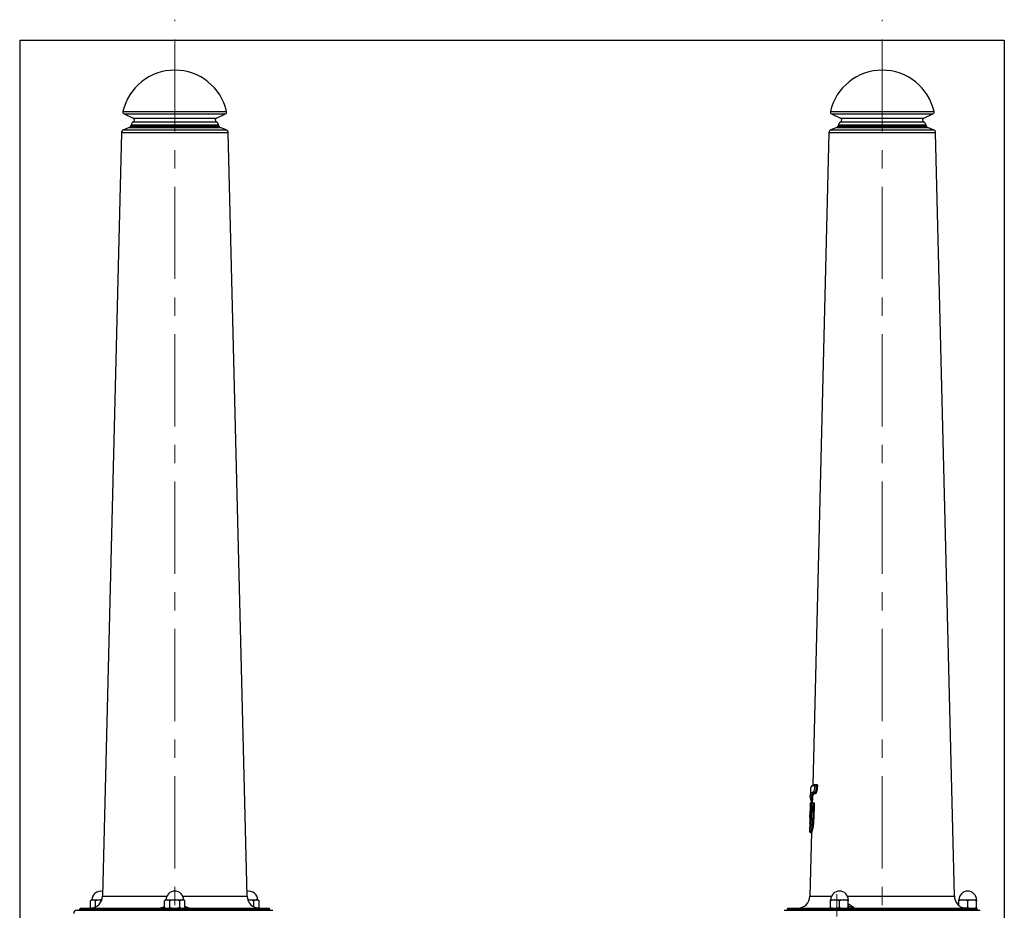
# Model space of a CAD drawing. Header units: millimetres. Extents: x 10 to 200, y 10 to 291.
# Tile 2 of 2: x 10 to 200, y 119 to 291. Entities that reach past the tile are written whole.
import ezdxf

# ---------------------------------------------------------------- set-up
doc = ezdxf.new("R2010")
doc.units = ezdxf.units.MM
doc.linetypes.add('CENTERX2', pattern=[20.32, 12.7, -2.54, 2.54, -2.54])
doc.layers.add('FORMAT', color=7, linetype='Continuous')

msp = doc.modelspace()

# ---------------------------------------------------------------- linework, layer by layer
at = {"color": 8, "linetype": 'Continuous', "lineweight": 25}
for p, q in [((29.93, 273.17), (49.93, 273.17)), ((30.15, 272.72), (49.71, 272.72)), ((31.9, 271.92), (47.96, 271.92)), ((166.44, 273.17), (176.44, 273.17)), ((166.66, 272.72), (176.44, 272.72)), ((168.4, 271.92), (176.44, 271.92)), ((176.44, 273.17), (186.44, 273.17)), ((176.44, 272.72), (186.21, 272.72)), ((176.44, 271.92), (184.47, 271.92)), ((31.16, 270.08), (48.7, 270.08)), ((31.41, 270.35), (48.45, 270.35)), ((31.48, 270.61), (48.38, 270.61)), ((31.94, 271.21), (47.93, 271.21)), ((167.67, 270.08), (176.44, 270.08)), ((167.92, 270.35), (176.44, 270.35)), ((167.99, 270.61), (176.44, 270.61)), ((168.44, 271.21), (176.44, 271.21)), ((176.44, 271.21), (184.43, 271.21)), ((176.44, 270.61), (184.89, 270.61)), ((176.44, 270.35), (184.96, 270.35)), ((176.44, 270.08), (185.2, 270.08)), ((29.63, 269.12), (50.23, 269.12)), ((30.03, 269.66), (49.84, 269.66)), ((166.14, 269.12), (176.44, 269.12)), ((166.53, 269.66), (176.44, 269.66)), ((176.44, 269.66), (186.34, 269.66)), ((176.44, 269.12), (186.74, 269.12)), ((163.48, 143.19), (163.64, 143.18)), ((162.64, 139.56), (162.64, 139.56)), ((162.76, 139.76), (162.83, 139.76)), ((163.24, 139.75), (163.3, 139.75)), ((25.99, 121.71), (38.4, 121.71)), ((41.46, 121.71), (53.87, 121.71)), ((162.5, 121.71), (166.66, 121.71)), ((169.72, 121.71), (176.44, 121.71)), ((176.44, 121.71), (190.38, 121.71)), ((170.02, 119.77), (169.89, 119.86)), ((169.89, 119.77), (170.02, 119.77)), ((21.63, 119.27), (58.23, 119.27)), ((21.63, 119.17), (58.23, 119.17)), ((158.14, 119.27), (176.44, 119.27)), ((158.14, 119.17), (176.44, 119.17)), ((176.44, 119.27), (194.74, 119.27)), ((176.44, 119.17), (194.74, 119.17))]:
    msp.add_line(p, q, dxfattribs=at)
at = {"color": 7, "linetype": 'Continuous', "lineweight": 25}
for p, q in [((30.15, 272.72), (31.9, 271.92)), ((47.96, 271.92), (49.71, 272.72)), ((166.66, 272.72), (168.4, 271.92)), ((184.47, 271.92), (186.21, 272.72)), ((31.16, 270.08), (30.03, 269.66)), ((31.48, 270.61), (31.41, 270.35)), ((48.45, 270.35), (48.38, 270.61)), ((49.84, 269.66), (48.7, 270.08)), ((167.67, 270.08), (166.53, 269.66)), ((167.99, 270.61), (167.92, 270.35)), ((184.96, 270.35), (184.89, 270.61)), ((186.34, 269.66), (185.2, 270.08)), ((29.63, 269.12), (25.99, 121.71)), ((53.87, 121.71), (50.23, 269.12)), ((166.14, 269.12), (163.02, 143.11)), ((190.38, 121.71), (186.74, 269.12)), ((163.57, 143.19), (163.47, 143.19)), ((163.73, 143.18), (163.57, 143.19)), ((163.64, 143.18), (163.73, 143.18)), ((163.8, 142.99), (163.7, 142.99)), ((162.61, 142.35), (162.57, 140.98)), ((162.96, 140.65), (162.94, 139.76)), ((163.54, 141.64), (163.45, 141.64)), ((163.49, 141.7), (163.58, 141.7)), ((162.86, 139.56), (162.64, 139.56)), ((162.83, 139.76), (162.76, 139.76)), ((162.84, 139.76), (163.06, 139.76)), ((163.06, 139.76), (163.25, 139.75)), ((163.29, 139.55), (163.1, 139.56)), ((163.29, 139.55), (163.22, 136.62)), ((162.5, 138.01), (162.48, 137.16)), ((162.5, 138.01), (162.5, 138.01)), ((162.51, 136.84), (162.55, 136.76)), ((162.55, 138.22), (162.56, 138.23)), ((162.59, 137.66), (162.58, 137.03)), ((162.45, 135.91), (162.41, 134.28)), ((163.22, 136.62), (163.03, 136.62)), ((162.8, 134.06), (162.5, 121.71)), ((162.61, 134.02), (162.81, 134.02)), ((23.94, 120.97), (23.68, 120.81)), ((23.68, 119.52), (23.68, 120.81)), ((23.94, 120.97), (24.17, 120.97)), ((24.17, 120.97), (25.64, 120.97)), ((24.66, 119.62), (24.66, 120.81)), ((25.81, 120.95), (25.64, 120.97)), ((25.64, 120.97), (25.85, 120.97)), ((38.23, 120.97), (37.97, 120.81)), ((37.97, 119.52), (37.97, 120.81)), ((38.23, 120.97), (38.46, 120.97)), ((38.46, 120.97), (39.93, 120.97)), ((38.95, 119.52), (38.95, 120.81)), ((39.93, 120.97), (41.4, 120.97)), ((40.91, 119.52), (40.91, 120.81)), ((41.4, 120.97), (41.63, 120.97)), ((41.89, 120.81), (41.63, 120.97)), ((41.89, 119.52), (41.89, 120.81)), ((54.01, 120.97), (54.22, 120.97)), ((54.22, 120.97), (55.69, 120.97)), ((55.2, 119.62), (55.2, 120.81)), ((55.69, 120.97), (55.92, 120.97)), ((56.18, 120.81), (55.92, 120.97)), ((56.18, 119.52), (56.18, 120.81)), ((166.49, 120.97), (167.34, 120.97)), ((166.49, 119.52), (166.49, 120.81)), ((167.34, 120.97), (169.04, 120.97)), ((168.19, 119.52), (168.19, 120.81)), ((169.04, 120.97), (169.89, 120.97)), ((169.89, 119.52), (169.89, 120.81)), ((191.24, 120.97), (192.09, 120.97)), ((191.24, 119.85), (191.24, 120.81)), ((192.09, 120.97), (193.79, 120.97)), ((192.94, 119.52), (192.94, 120.81)), ((193.79, 120.97), (194.64, 120.97)), ((194.64, 119.52), (194.64, 120.81)), ((21.03, 118.97), (58.83, 118.97)), ((21.63, 119.27), (21.63, 119.17)), ((21.73, 119.37), (58.13, 119.37)), ((23.68, 119.52), (23.91, 119.39)), ((23.68, 119.52), (23.91, 119.41)), ((37.97, 119.52), (38.23, 119.37)), ((41.63, 119.37), (41.89, 119.52)), ((55.96, 119.39), (56.18, 119.52)), ((55.97, 119.42), (56.18, 119.52)), ((58.23, 119.17), (58.23, 119.27)), ((157.54, 118.97), (176.44, 118.97)), ((158.14, 119.27), (158.14, 119.17)), ((158.24, 119.37), (176.44, 119.37)), ((176.44, 119.37), (194.64, 119.37)), ((176.44, 118.97), (195.34, 118.97)), ((194.74, 119.17), (194.74, 119.27))]:
    msp.add_line(p, q, dxfattribs=at)
at = {"color": 7, "linetype": 'Continuous', "lineweight": 25, "flags": 128}
for points in [[(163.64, 143.18), (163.65, 143.17), (163.66, 143.16), (163.68, 143.14), (163.69, 143.12), (163.69, 143.09), (163.7, 143.06), (163.7, 143.02), (163.7, 142.99)], [(162.56, 139.56), (162.55, 139.34), (162.53, 138.22)], [(162.64, 139.56), (162.63, 139.4), (162.59, 137.66)], [(162.64, 139.56), (162.63, 139.26), (162.61, 138.46), (162.59, 137.66)], [(162.79, 136.63), (162.81, 137.43), (162.83, 138.23), (162.85, 139.03), (162.86, 139.56)], [(163.1, 139.56), (163.06, 139.56), (163.02, 139.56), (162.98, 139.56), (162.95, 139.56), (162.92, 139.56), (162.89, 139.56), (162.87, 139.56), (162.86, 139.56)], [(163.1, 139.56), (163.08, 138.76), (163.06, 137.96), (163.03, 136.62)], [(163.3, 139.75), (163.26, 138.21), (163.22, 136.62)], [(162.59, 137.66), (162.59, 137.44), (162.58, 137.23), (162.58, 137.03)]]:
    msp.add_lwpolyline(points, dxfattribs=at)
at = {"color": 8, "linetype": 'Continuous', "lineweight": 25, "flags": 128}
for points in [[(162.56, 139.56), (162.56, 139.56), (162.57, 139.56), (162.59, 139.56), (162.61, 139.56), (162.64, 139.56)], [(162.55, 138.17), (162.55, 138.2), (162.55, 138.22)]]:
    msp.add_lwpolyline(points, dxfattribs=at)
at = {"color": 7, "linetype": 'Continuous', "lineweight": 25}
for centre, radius, start, end in [((39.93, 270.92), 10.25, 12.6804, 167.3196), ((176.44, 270.92), 10.25, 12.6804, 167.3196), ((30.32, 273.08), 0.4, 167.3196, 245.3509), ((31.73, 271.55), 0.4, 300.8158, 65.3509), ((48.13, 271.55), 0.4, 114.6491, 239.1842), ((49.54, 273.08), 0.4, 294.6491, 12.6804), ((166.83, 273.08), 0.4, 167.3196, 245.3509), ((168.24, 271.55), 0.4, 300.8158, 65.3509), ((184.64, 271.55), 0.4, 114.6491, 239.1842), ((186.05, 273.08), 0.4, 294.6491, 12.6804), ((31.03, 270.45), 0.4, 290, 345), ((32.45, 270.35), 1, 120.8158, 165), ((47.41, 270.35), 1, 15, 59.1842), ((48.84, 270.45), 0.4, 195, 250), ((167.53, 270.45), 0.4, 290, 345), ((168.95, 270.35), 1, 120.8158, 165), ((183.92, 270.35), 1, 15, 59.1842), ((185.34, 270.45), 0.4, 195, 250), ((30.23, 269.1), 0.6, 110, 178.5846), ((49.63, 269.1), 0.6, 1.4154, 70), ((166.74, 269.1), 0.6, 110, 178.5846), ((186.14, 269.1), 0.6, 1.4154, 70), ((163.64, 142.98), 0.197, 90.3816, 179.3771), ((163.6, 140.22), 2.77, 87.8568, 93.2065), ((163.73, 143.28), 0.0985, 270.3936, 359.3773), ((163.85, 144.42), 1.44, 267.9575, 273.089), ((163.48, 141.94), 0.243, 202.1511, 271.238), ((163.46, 141.84), 0.199, 178.4409, 266.9695), ((163.41, 141.71), 0.0744, 295.4589, 349.4014), ((163.54, 141.54), 0.0997, 358.4453, 86.9542), ((163.58, 141.57), 0.123, 22.7975, 90.6149), ((162.76, 139.56), 0.2, 90, 178.5822), ((162.84, 139.56), 0.2, 90, 178.5738), ((162.84, 139.56), 0.199, 88.7847, 178.8115), ((163.06, 139.56), 0.197, 89.221, 179.2945), ((162.85, 139.61), 0.255, 347.7548, 35.2136), ((162.75, 138.16), 0.2, 134.3976, 162.4131), ((23.59, 121.77), 2.4, 270, 358.5846), ((25.64, 120.97), 1.7, 77.4309, 180), ((39.93, 120.97), 1.7, 90, 180), ((39.93, 120.97), 1.7, 0, 90), ((54.22, 120.97), 1.7, 0, 102.5691), ((56.27, 121.77), 2.4, 181.4154, 270), ((160.1, 121.77), 2.4, 270, 358.5846), ((168.19, 120.97), 1.7, 0, 180), ((192.78, 121.77), 2.4, 181.4154, 217.3266), ((192.94, 120.97), 1.7, 0, 180), ((21.03, 118.37), 0.6, 90, 180), ((21.43, 119.17), 0.2, 270, 0), ((21.73, 119.27), 0.1, 90, 180), ((58.13, 119.27), 0.1, 0, 90), ((58.43, 119.17), 0.2, 180, 270), ((157.94, 119.17), 0.2, 270, 0), ((158.24, 119.27), 0.1, 90, 180), ((194.64, 119.27), 0.1, 0, 90), ((194.94, 119.17), 0.2, 180, 270)]:
    msp.add_arc(centre, radius, start, end, dxfattribs=at)
at = {"color": 8, "linetype": 'Continuous', "lineweight": 25}
for centre, radius, start, end in [((162.81, 139.74), 0.0525, 157.8398, 175.619), ((162.62, 138.12), 0.0852, 100.8627, 147.7235), ((162.61, 137.71), 0.0681, 104.0908, 151.1979), ((162.71, 137.75), 0.162, 183.0166, 221.159), ((169.59, 119.75), 0.438, 313.9698, 1.7498)]:
    msp.add_arc(centre, radius, start, end, dxfattribs=at)
at = {"color": 7, "linetype": 'Continuous', "lineweight": 25}
for points, knots in [([(162.66, 142.65), (162.65, 142.62), (162.61, 142.54), (162.61, 142.43), (162.61, 142.35)], [0, 0, 0, 0, 0.304983, 1, 1, 1, 1]), ([(163.48, 143.19), (163.4, 143.19), (163.25, 143.19), (163.04, 143.13), (162.87, 143.03), (162.74, 142.89), (162.69, 142.77), (162.67, 142.72)], [0, 0, 0, 0, 0.21637, 0.422013, 0.618686, 0.827416, 1, 1, 1, 1]), ([(163.26, 141.85), (163.27, 141.88), (163.28, 141.92), (163.31, 142), (163.32, 142.04), (163.35, 142.17), (163.37, 142.26), (163.41, 142.46), (163.42, 142.56), (163.44, 142.77), (163.44, 142.88), (163.44, 142.99)], [0, 0, 0, 0, 0.125, 0.125, 0.25, 0.25, 0.5, 0.5, 0.75, 0.75, 1, 1, 1, 1]), ([(163.52, 143.19), (163.51, 143.19), (163.48, 143.19), (163.46, 143.19), (163.45, 143.18)], [0, 0, 0, 0, 0.517402, 1, 1, 1, 1]), ([(163.7, 142.99), (163.7, 142.87), (163.7, 142.75), (163.67, 142.51), (163.66, 142.39), (163.62, 142.17), (163.6, 142.07), (163.56, 141.92), (163.55, 141.87), (163.52, 141.78), (163.5, 141.74), (163.49, 141.7)], [0, 0, 0, 0, 0.25, 0.25, 0.5, 0.5, 0.75, 0.75, 0.875, 0.875, 1, 1, 1, 1]), ([(163.58, 141.7), (163.61, 141.78), (163.64, 141.87), (163.68, 142.02), (163.69, 142.07), (163.71, 142.17), (163.72, 142.23), (163.75, 142.39), (163.77, 142.51), (163.78, 142.68), (163.79, 142.74), (163.79, 142.86), (163.79, 142.92), (163.8, 142.99)], [0, 0, 0, 0, 0.25, 0.25, 0.375, 0.375, 0.5, 0.5, 0.75, 0.75, 0.875, 0.875, 1, 1, 1, 1]), ([(163.92, 142.99), (163.92, 142.92), (163.92, 142.86), (163.92, 142.73), (163.91, 142.67), (163.89, 142.48), (163.88, 142.36), (163.85, 142.18), (163.84, 142.13), (163.81, 142.01), (163.8, 141.96), (163.76, 141.8), (163.73, 141.71), (163.7, 141.62)], [0, 0, 0, 0, 0.125, 0.125, 0.25, 0.25, 0.5, 0.5, 0.625, 0.625, 0.75, 0.75, 1, 1, 1, 1]), ([(163.8, 142.99), (163.8, 143.01), (163.79, 143.03), (163.79, 143.08), (163.78, 143.1), (163.77, 143.15), (163.75, 143.18), (163.73, 143.18)], [0, 0, 0, 0, 0.25, 0.25, 0.5, 0.5, 1, 1, 1, 1]), ([(163.83, 143.27), (163.86, 143.27), (163.88, 143.24), (163.9, 143.17), (163.91, 143.16), (163.91, 143.13), (163.92, 143.11), (163.92, 143.06), (163.92, 143.02), (163.92, 142.99)], [0, 0, 0, 0, 0.5, 0.5, 0.625, 0.625, 0.75, 0.75, 1, 1, 1, 1]), ([(162.71, 140.08), (162.66, 140.3), (162.55, 140.77), (162.56, 141.18), (162.63, 141.35), (162.65, 141.39)], [0, 0, 0, 0, 0.396866, 0.862534, 1, 1, 1, 1]), ([(163.12, 141.23), (163.11, 141.22), (163.05, 141.16), (162.99, 140.99), (162.98, 140.77), (162.98, 140.65)], [0, 0, 0, 0, 0.066375, 0.486221, 1, 1, 1, 1]), ([(163.7, 141.62), (163.69, 141.6), (163.68, 141.58), (163.66, 141.55), (163.65, 141.54), (163.64, 141.54)], [0, 0, 0, 0, 0.5, 0.5, 1, 1, 1, 1]), ([(162.71, 140.02), (162.72, 139.97), (162.73, 139.89), (162.76, 139.8), (162.77, 139.77)], [0, 0, 0, 0, 0.5899748, 1, 1, 1, 1]), ([(163.25, 139.75), (163.26, 139.75), (163.27, 139.75), (163.28, 139.73), (163.28, 139.71), (163.29, 139.66), (163.3, 139.61), (163.29, 139.55)], [0, 0, 0, 0, 0.25, 0.25, 0.5, 0.5, 1, 1, 1, 1]), ([(162.57, 137), (162.57, 136.96), (162.57, 136.84), (162.56, 136.64), (162.54, 136.4), (162.52, 136.19), (162.49, 136.02), (162.48, 135.93), (162.47, 135.88), (162.47, 135.89), (162.47, 135.89)], [0, 0, 0, 0, 0.062678, 0.217278, 0.380512, 0.544724, 0.709707, 0.873898, 0.972606, 1, 1, 1, 1]), ([(162.49, 136.97), (162.48, 137.01), (162.48, 137.05), (162.48, 137.16), (162.48, 137.21), (162.49, 137.34), (162.5, 137.42), (162.52, 137.57), (162.53, 137.66), (162.55, 137.75)], [0, 0, 0, 0, 0.25, 0.25, 0.5, 0.5, 0.75, 0.75, 1, 1, 1, 1]), ([(162.55, 136.82), (162.55, 136.83), (162.52, 136.84), (162.49, 136.89), (162.49, 136.95), (162.49, 136.97)], [0, 0, 0, 0, 0.082365, 0.541182, 1, 1, 1, 1]), ([(162.56, 138.23), (162.55, 138.2), (162.52, 138.12), (162.51, 138.07), (162.5, 138.04), (162.5, 138.01), (162.5, 138.01)], [0, 0, 0, 0, 0.267201, 0.7925325, 0.9689396, 1, 1, 1, 1]), ([(162.55, 138.21), (162.54, 138.21), (162.53, 138.22), (162.53, 138.22), (162.53, 138.22)], [0, 0, 0, 0, 0.566356, 1, 1, 1, 1]), ([(162.55, 137.75), (162.55, 137.76), (162.55, 137.77), (162.55, 137.78), (162.55, 137.85), (162.55, 137.91), (162.55, 137.98), (162.55, 138.04), (162.55, 138.1), (162.55, 138.17)], [0, 0, 0, 0, 0.000203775, 0.000203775, 0.000203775, 0.001209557, 0.001209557, 0.001209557, 0.002217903, 0.002217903, 0.002217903, 0.002217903]), ([(162.41, 134.28), (162.41, 134.26), (162.41, 134.22), (162.42, 134.22), (162.45, 134.29), (162.49, 134.43), (162.56, 134.69), (162.65, 135.15), (162.75, 135.85), (162.77, 136.37), (162.79, 136.63)], [0, 0, 0, 0, 0.0672048, 0.1631375, 0.2618729, 0.3575976, 0.4560491, 0.6432435, 0.821796, 1, 1, 1, 1]), ([(162.49, 136.73), (162.48, 136.67), (162.48, 136.52), (162.47, 136.31), (162.46, 136.11), (162.45, 135.99), (162.45, 135.95), (162.45, 135.95)], [0, 0, 0, 0, 0.193628, 0.447439, 0.715802, 0.986091, 1, 1, 1, 1]), ([(162.49, 136.73), (162.49, 136.74), (162.49, 136.75), (162.52, 136.76), (162.55, 136.76), (162.56, 136.76)], [0, 0, 0, 0, 0.3551462, 0.7103153, 1, 1, 1, 1]), ([(163.03, 136.62), (163, 136.62), (162.97, 136.62), (162.92, 136.62), (162.9, 136.62), (162.85, 136.62), (162.83, 136.63), (162.8, 136.63), (162.79, 136.63), (162.79, 136.63)], [0, 0, 0, 0, 0.25, 0.25, 0.5, 0.5, 0.75, 0.75, 1, 1, 1, 1]), ([(163.22, 136.62), (163.21, 136.45), (163.2, 136.1), (163.15, 135.61), (163.09, 135.16), (163.02, 134.77), (162.95, 134.45), (162.88, 134.2), (162.84, 134.06), (162.81, 134), (162.81, 134.02), (162.81, 134.02)], [0, 0, 0, 0, 0.12454, 0.249454, 0.373761, 0.498734, 0.62315, 0.747843, 0.872583, 0.996887, 1, 1, 1, 1]), ([(162.42, 134.17), (162.43, 134.16), (162.43, 134.13), (162.47, 134.08), (162.53, 134.04), (162.58, 134.02), (162.61, 134.02), (162.61, 134.02)], [0, 0, 0, 0, 0.18137, 0.428679, 0.700108, 0.980033, 1, 1, 1, 1]), ([(24.17, 120.97), (24.16, 120.97), (24.07, 120.96), (23.9, 120.93), (23.75, 120.85), (23.68, 120.81)], [0, 0, 0, 0, 0.070088, 0.530783, 1, 1, 1, 1]), ([(24.66, 120.81), (24.58, 120.86), (24.42, 120.94), (24.25, 120.96), (24.17, 120.97)], [0, 0, 0, 0, 0.495458, 1, 1, 1, 1]), ([(25.64, 120.97), (25.62, 120.97), (25.44, 120.96), (25.11, 120.93), (24.81, 120.85), (24.66, 120.81)], [0, 0, 0, 0, 0.070088, 0.530783, 1, 1, 1, 1]), ([(38.46, 120.97), (38.45, 120.97), (38.36, 120.96), (38.19, 120.93), (38.04, 120.85), (37.97, 120.81)], [0, 0, 0, 0, 0.070088, 0.530783, 1, 1, 1, 1]), ([(38.95, 120.81), (38.87, 120.86), (38.71, 120.94), (38.54, 120.96), (38.46, 120.97)], [0, 0, 0, 0, 0.495458, 1, 1, 1, 1]), ([(39.93, 120.97), (39.85, 120.96), (39.52, 120.96), (39.19, 120.88), (38.95, 120.81)], [0, 0, 0, 0, 0.246579, 1, 1, 1, 1]), ([(40.91, 120.81), (40.84, 120.84), (40.52, 120.92), (40.19, 120.95), (39.93, 120.97)], [0, 0, 0, 0, 0.229708, 1, 1, 1, 1]), ([(41.4, 120.97), (41.39, 120.97), (41.3, 120.96), (41.14, 120.93), (40.99, 120.85), (40.91, 120.81)], [0, 0, 0, 0, 0.070088, 0.530783, 1, 1, 1, 1]), ([(41.89, 120.81), (41.81, 120.86), (41.65, 120.94), (41.49, 120.96), (41.4, 120.97)], [0, 0, 0, 0, 0.495458, 1, 1, 1, 1]), ([(54.22, 120.97), (54.2, 120.97), (54.14, 120.97), (54.08, 120.96), (54.05, 120.96)], [0, 0, 0, 0, 0.408441, 1, 1, 1, 1]), ([(55.2, 120.81), (55.04, 120.86), (54.72, 120.94), (54.39, 120.96), (54.22, 120.97)], [0, 0, 0, 0, 0.495458, 1, 1, 1, 1]), ([(55.69, 120.97), (55.68, 120.97), (55.59, 120.96), (55.43, 120.93), (55.28, 120.85), (55.2, 120.81)], [0, 0, 0, 0, 0.070088, 0.530783, 1, 1, 1, 1]), ([(56.18, 120.81), (56.1, 120.86), (55.94, 120.94), (55.78, 120.96), (55.69, 120.97)], [0, 0, 0, 0, 0.495458, 1, 1, 1, 1]), ([(167.34, 120.97), (167.27, 120.96), (166.98, 120.96), (166.7, 120.88), (166.49, 120.81)], [0, 0, 0, 0, 0.246579, 1, 1, 1, 1]), ([(166.49, 120.81), (166.49, 120.86), (166.49, 120.94), (166.49, 120.96), (166.49, 120.97)], [0, 0, 0, 0, 0.495458, 1, 1, 1, 1]), ([(168.19, 120.81), (168.12, 120.84), (167.85, 120.92), (167.56, 120.95), (167.34, 120.97)], [0, 0, 0, 0, 0.229708, 1, 1, 1, 1]), ([(169.04, 120.97), (169.02, 120.97), (168.86, 120.96), (168.58, 120.93), (168.32, 120.85), (168.19, 120.81)], [0, 0, 0, 0, 0.070088, 0.530783, 1, 1, 1, 1]), ([(169.89, 120.81), (169.75, 120.86), (169.47, 120.94), (169.18, 120.96), (169.04, 120.97)], [0, 0, 0, 0, 0.495458, 1, 1, 1, 1]), ([(169.89, 120.97), (169.89, 120.97), (169.89, 120.96), (169.89, 120.93), (169.89, 120.85), (169.89, 120.81)], [0, 0, 0, 0, 0.070088, 0.530783, 1, 1, 1, 1]), ([(170.02, 119.77), (170.15, 119.72), (170.27, 119.68), (170.49, 119.58), (170.59, 119.54), (170.73, 119.48), (170.77, 119.46), (170.85, 119.43), (170.89, 119.42), (170.95, 119.39), (170.98, 119.38), (171.02, 119.37), (171.04, 119.37), (171.06, 119.37), (171.07, 119.37), (171.08, 119.37)], [0, 0, 0, 0, 0.25, 0.25, 0.5, 0.5, 0.625, 0.625, 0.75, 0.75, 0.875, 0.875, 0.9375, 0.9375, 1, 1, 1, 1]), ([(192.49, 119.37), (192.41, 119.37), (192.15, 119.38), (191.79, 119.48), (191.45, 119.66), (191.21, 119.87), (191.02, 120.08), (190.92, 120.23), (190.86, 120.32), (190.87, 120.31), (190.87, 120.31)], [0, 0, 0, 0, 0.0663295, 0.2410159, 0.3781687, 0.5190998, 0.6693742, 0.8228645, 0.9084222, 1, 1, 1, 1]), ([(192.09, 120.97), (192.07, 120.97), (191.91, 120.96), (191.63, 120.93), (191.37, 120.85), (191.24, 120.81)], [0, 0, 0, 0, 0.070088, 0.530783, 1, 1, 1, 1]), ([(191.24, 120.81), (191.24, 120.88), (191.24, 120.96), (191.24, 120.96), (191.24, 120.97)], [0, 0, 0, 0, 0.753421, 1, 1, 1, 1]), ([(192.94, 120.81), (192.8, 120.86), (192.52, 120.94), (192.23, 120.96), (192.09, 120.97)], [0, 0, 0, 0, 0.495458, 1, 1, 1, 1]), ([(193.79, 120.97), (193.77, 120.97), (193.61, 120.96), (193.33, 120.93), (193.07, 120.85), (192.94, 120.81)], [0, 0, 0, 0, 0.070088, 0.530783, 1, 1, 1, 1]), ([(194.64, 120.81), (194.5, 120.86), (194.22, 120.94), (193.93, 120.96), (193.79, 120.97)], [0, 0, 0, 0, 0.495458, 1, 1, 1, 1]), ([(194.64, 120.97), (194.64, 120.96), (194.64, 120.96), (194.64, 120.88), (194.64, 120.81)], [0, 0, 0, 0, 0.246579, 1, 1, 1, 1]), ([(37.97, 119.52), (38.05, 119.48), (38.21, 119.39), (38.37, 119.37), (38.46, 119.37)], [0, 0, 0, 0, 0.495458, 1, 1, 1, 1]), ([(38.46, 119.37), (38.47, 119.37), (38.56, 119.37), (38.72, 119.4), (38.87, 119.48), (38.95, 119.52)], [0, 0, 0, 0, 0.070088, 0.530783, 1, 1, 1, 1]), ([(38.95, 119.52), (39.19, 119.46), (39.52, 119.38), (39.85, 119.37), (39.93, 119.37)], [0, 0, 0, 0, 0.7534206, 1, 1, 1, 1]), ([(39.93, 119.37), (40.19, 119.38), (40.52, 119.41), (40.84, 119.5), (40.91, 119.52)], [0, 0, 0, 0, 0.770292, 1, 1, 1, 1]), ([(40.91, 119.52), (40.99, 119.48), (41.15, 119.39), (41.32, 119.37), (41.4, 119.37)], [0, 0, 0, 0, 0.495458, 1, 1, 1, 1]), ([(41.4, 119.37), (41.41, 119.37), (41.5, 119.37), (41.67, 119.4), (41.82, 119.48), (41.89, 119.52)], [0, 0, 0, 0, 0.070088, 0.530783, 1, 1, 1, 1]), ([(166.49, 119.52), (166.7, 119.46), (166.98, 119.38), (167.27, 119.37), (167.34, 119.37)], [0, 0, 0, 0, 0.753421, 1, 1, 1, 1]), ([(166.49, 119.37), (166.49, 119.37), (166.49, 119.37), (166.49, 119.4), (166.49, 119.48), (166.49, 119.52)], [0, 0, 0, 0, 0.070088, 0.530783, 1, 1, 1, 1]), ([(167.34, 119.37), (167.56, 119.38), (167.85, 119.41), (168.12, 119.5), (168.19, 119.52)], [0, 0, 0, 0, 0.770292, 1, 1, 1, 1]), ([(168.19, 119.52), (168.33, 119.48), (168.6, 119.39), (168.89, 119.37), (169.04, 119.37)], [0, 0, 0, 0, 0.495458, 1, 1, 1, 1]), ([(169.04, 119.37), (169.06, 119.37), (169.21, 119.37), (169.5, 119.4), (169.76, 119.48), (169.89, 119.52)], [0, 0, 0, 0, 0.070088, 0.530783, 1, 1, 1, 1]), ([(169.89, 119.52), (169.89, 119.48), (169.89, 119.39), (169.89, 119.37), (169.89, 119.37)], [0, 0, 0, 0, 0.495458, 1, 1, 1, 1]), ([(192.26, 119.38), (192.36, 119.39), (192.59, 119.41), (192.81, 119.48), (192.94, 119.52)], [0, 0, 0, 0, 0.411642, 1, 1, 1, 1]), ([(192.94, 119.52), (193.08, 119.48), (193.35, 119.39), (193.64, 119.37), (193.79, 119.37)], [0, 0, 0, 0, 0.495458, 1, 1, 1, 1]), ([(193.79, 119.37), (193.81, 119.37), (193.96, 119.37), (194.25, 119.4), (194.51, 119.48), (194.64, 119.52)], [0, 0, 0, 0, 0.070088, 0.530783, 1, 1, 1, 1]), ([(194.64, 119.52), (194.64, 119.46), (194.64, 119.38), (194.64, 119.37), (194.64, 119.37)], [0, 0, 0, 0, 0.7534206, 1, 1, 1, 1])]:
    msp.add_open_spline(points, degree=3, knots=knots, dxfattribs=at)
at = {"color": 8, "linetype": 'Continuous', "lineweight": 25}
for points, knots in [([(163.44, 142.99), (163.28, 142.99), (162.95, 143), (162.73, 142.85), (162.67, 142.68), (162.66, 142.65)], [0, 0, 0, 0, 0.429811, 0.871174, 1, 1, 1, 1]), ([(163.18, 143.12), (163.19, 143.14), (163.23, 143.21), (163.37, 143.26), (163.57, 143.3), (163.74, 143.28), (163.83, 143.27)], [0, 0, 0, 0, 0.0890103, 0.3940736, 0.7014134, 1, 1, 1, 1]), ([(162.65, 141.39), (162.66, 141.43), (162.7, 141.53), (162.81, 141.66), (163, 141.79), (163.17, 141.83), (163.26, 141.85)], [0, 0, 0, 0, 0.12188, 0.409771, 0.703822, 1, 1, 1, 1]), ([(163.45, 141.64), (163.43, 141.64), (163.25, 141.61), (162.98, 141.47), (162.77, 141.1), (162.76, 140.55), (162.83, 140.07), (162.92, 139.78), (162.92, 139.76)], [0, 0, 0, 0, 0.025551, 0.265646, 0.505741, 0.745162, 0.984693, 1, 1, 1, 1]), ([(162.95, 140.12), (162.92, 140.26), (162.84, 140.66), (162.88, 141.12), (163.09, 141.5), (163.39, 141.59), (163.54, 141.64)], [0, 0, 0, 0, 0.162325, 0.439285, 0.71964, 1, 1, 1, 1]), ([(163.64, 141.54), (163.48, 141.5), (163.27, 141.44), (163.15, 141.28), (163.12, 141.23)], [0, 0, 0, 0, 0.698928, 1, 1, 1, 1]), ([(162.58, 137.03), (162.57, 136.89), (162.56, 136.62), (162.53, 136.26), (162.49, 135.99), (162.46, 135.83), (162.45, 135.79), (162.45, 135.87), (162.45, 135.91)], [0, 0, 0, 0, 0.168444, 0.337502, 0.50947, 0.684544, 0.86128, 1, 1, 1, 1]), ([(162.55, 138.17), (162.54, 138.16), (162.52, 138.08), (162.5, 138.01), (162.5, 138.01), (162.5, 138.01)], [0, 0, 0, 0, 0.09039, 0.829848, 1, 1, 1, 1]), ([(163.03, 136.62), (163.03, 136.62), (163.02, 136.48), (163.01, 136.2), (162.98, 135.79), (162.93, 135.41), (162.87, 135.05), (162.81, 134.73), (162.75, 134.46), (162.69, 134.24), (162.65, 134.1), (162.62, 134.02), (162.61, 134.03), (162.61, 134.03)], [0, 0, 0, 0, 0.000003, 0.100552, 0.203992, 0.304228, 0.40714, 0.511482, 0.618683, 0.725972, 0.836379, 0.943737, 1, 1, 1, 1]), ([(163.22, 136.62), (163.21, 136.47), (163.2, 136.18), (163.17, 135.77), (163.12, 135.37), (163.06, 135.01), (163, 134.69), (162.94, 134.42), (162.89, 134.21), (162.84, 134.08), (162.82, 134.01), (162.81, 134.02), (162.81, 134.03)], [0, 0, 0, 0, 0.102586, 0.208203, 0.310777, 0.416227, 0.52065, 0.628023, 0.733671, 0.842474, 0.946443, 1, 1, 1, 1]), ([(36.86, 119.37), (36.9, 119.37), (36.99, 119.37), (37.18, 119.42), (37.44, 119.51), (37.71, 119.63), (37.91, 119.72), (37.97, 119.75)], [0, 0, 0, 0, 0.15219, 0.350802, 0.554119, 0.86881, 1, 1, 1, 1]), ([(41.89, 119.75), (41.93, 119.73), (42.09, 119.66), (42.35, 119.54), (42.63, 119.44), (42.85, 119.38), (42.95, 119.37), (43.01, 119.37)], [0, 0, 0, 0, 0.0838532, 0.350235, 0.6229755, 0.8092773, 1, 1, 1, 1]), ([(169.89, 120.19), (169.94, 120.17), (170.16, 120.11), (170.45, 119.91), (170.75, 119.7), (170.94, 119.53), (171.06, 119.4), (171.07, 119.38), (171.08, 119.37)], [0, 0, 0, 0, 0.072077, 0.285603, 0.504419, 0.65405, 0.807477, 1, 1, 1, 1]), ([(36.86, 119.37), (36.86, 119.37), (36.86, 119.37), (36.89, 119.37), (36.94, 119.37), (37.12, 119.38), (37.45, 119.42), (37.78, 119.51), (37.97, 119.55)], [0, 0, 0, 0, 0.00314, 0.016781, 0.076852, 0.188178, 0.545948, 1, 1, 1, 1]), ([(41.89, 119.55), (42.01, 119.52), (42.32, 119.44), (42.67, 119.38), (42.88, 119.37), (42.96, 119.37), (42.98, 119.37), (43, 119.37), (43.01, 119.37), (43.01, 119.37)], [0, 0, 0, 0, 0.292766, 0.7511687, 0.9287271, 0.9381483, 0.986956, 0.9968574, 1, 1, 1, 1]), ([(165.75, 119.37), (165.95, 119.38), (166.2, 119.4), (166.46, 119.47), (166.51, 119.49)], [0, 0, 0, 0, 0.829578, 1, 1, 1, 1]), ([(165.75, 119.37), (165.75, 119.37), (165.76, 119.37), (165.79, 119.37), (165.88, 119.37), (166.11, 119.38), (166.33, 119.4), (166.49, 119.42)], [0, 0, 0, 0, 0.00599, 0.032013, 0.146607, 0.358978, 1, 1, 1, 1])]:
    msp.add_open_spline(points, degree=3, knots=knots, dxfattribs=at)
at = {"color": 7, "linetype": 'Continuous', "lineweight": 25}
msp.add_open_spline([(163.54, 141.64), (163.56, 141.64), (163.57, 141.66), (163.58, 141.7)], degree=3, dxfattribs=at)
at = {"layer": 'FORMAT', "linetype": 'CENTERX2', "lineweight": 18, "ltscale": 1.4}
for p, q in [((39.93, 70.17), (39.93, 290.92)), ((176.44, 70.17), (176.44, 290.92)), ((167.69, 122.09), (167.69, 117.77))]:
    msp.add_line(p, q, dxfattribs=at)
at = {"layer": 'FORMAT', "color": 7}
for p, q in [((10, 287), (200, 287)), ((10, 287), (10, 10)), ((200, 287), (200, 10))]:
    msp.add_line(p, q, dxfattribs=at)

doc.saveas('drawing.dxf')
